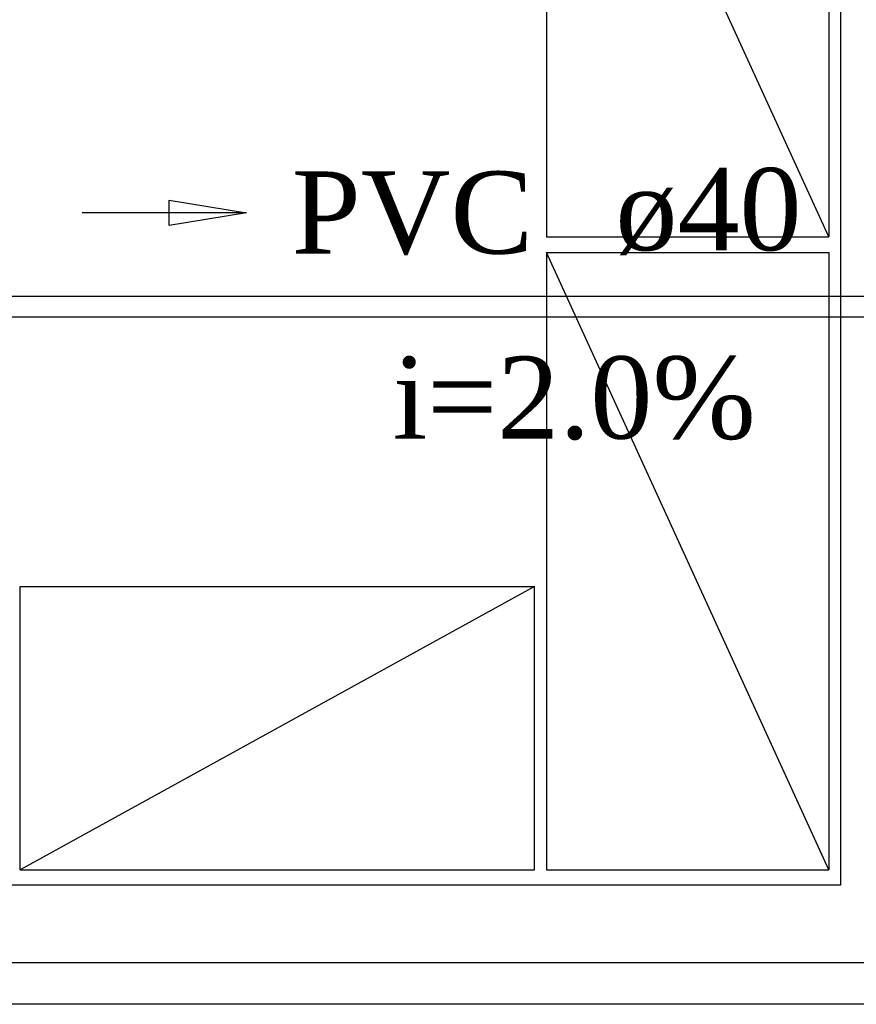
# Model space of a CAD drawing. Header units: millimetres. Extents: x 335 to 739279, y -1 to 84.
# Tile 6 of 244: x 360.52 to 362.68, y 11.12 to 13.66. Entities that reach past the tile are written whole.
import ezdxf

# ---------------------------------------------------------------- set-up
doc = ezdxf.new("R2010")
doc.units = ezdxf.units.MM
doc.header["$MEASUREMENT"] = 0
for name, color, linetype, lineweight in [('TQ-Sentido tubo', 7, 'Continuous', 20), ('TQ-Seção tubo', 1, 'Continuous', 30), ('TQ-Textos tubo', 7, 'Continuous', 20)]:
    doc.layers.add(name, color=color, linetype=linetype, lineweight=lineweight)
doc.styles.add('TimesNewRoman', font='times.ttf')
doc.dimstyles.get("Standard").update_dxf_attribs({"dimtxt": 0.18, "dimasz": 0.18, "dimexe": 0.18, "dimexo": 0.0625, "dimgap": 0.09, "dimtad": 0, "dimtih": 1, "dimtoh": 1, "dimdec": 4, "dimzin": 0, "dimdsep": 46, "dimtxsty": 'Standard', "dimcen": 0.09, "dimadec": 0, "dimazin": 0, "dimtfac": 1, "dimtdec": 4, "dimtofl": 0, "dimtmove": 0, "dimatfit": 3, "dimfxl": 0, "dimtolj": 1, "dimtzin": 0, "dimarcsym": 0})

msp = doc.modelspace()

# ---------------------------------------------------------------- linework, layer by layer
at = {"color": 7}
for p, q in [((362.6348, 14.6829), (362.6348, 11.4289)), ((362.6348, 11.4289), (360.4778, 11.4289)), ((360.4778, 11.2289), (362.9828, 11.2289))]:
    msp.add_line(p, q, dxfattribs=at)
at = {"color": 3}
msp.add_lwpolyline([(364.9388, 11.1214), (359.4495, 11.1214), (359.4495, 14.8294), (364.9388, 14.8294)], close=True, dxfattribs=at)
at = {"color": 7}
for points in [[(361.8768, 14.6929), (361.8768, 13.1009), (362.6048, 13.1009), (361.8768, 14.6929), (362.6048, 14.6929), (362.6048, 13.1009)], [(361.8768, 13.0599), (361.8768, 11.4679), (362.6048, 11.4679), (361.8768, 13.0599), (362.6048, 13.0599), (362.6048, 11.4679)], [(360.5198, 11.4679), (361.8458, 11.4679), (361.8458, 12.1989), (360.5198, 11.4679), (360.5198, 12.1989), (361.8458, 12.1989)]]:
    msp.add_lwpolyline(points, dxfattribs=at)
at = {"layer": 'TQ-Seção tubo'}
for p, q in [((360.1661, 12.9473), (363.7376, 12.9473)), ((360.1661, 12.894), (363.7376, 12.894))]:
    msp.add_line(p, q, dxfattribs=at)

# ---------------------------------------------------------------- texts
at = {"layer": 'TQ-Textos tubo', "char_height": 0.2118, "line_spacing_factor": 0.798, "style": 'TimesNewRoman'}
for s, insert, width, attachment_point in [('PVC', (361.8428, 13.0528), 1.157359, 9), ('ø40', (362.0548, 13.0528), 0.896301, 7), ('i=2.0%', (361.9488, 12.5758), 1.74329, 8)]:
    msp.add_mtext(s, dxfattribs=dict(at, insert=insert, width=width, attachment_point=attachment_point))

# ---------------------------------------------------------------- leaders
at = {"layer": 'TQ-Sentido tubo'}
msp.add_leader([(361.104, 13.1625), (360.6804, 13.1625)], dimstyle='Standard', override={"dimasz": 0.2, "dimldrblk": 'CLOSED'}, dxfattribs=at)

doc.saveas('drawing.dxf')
